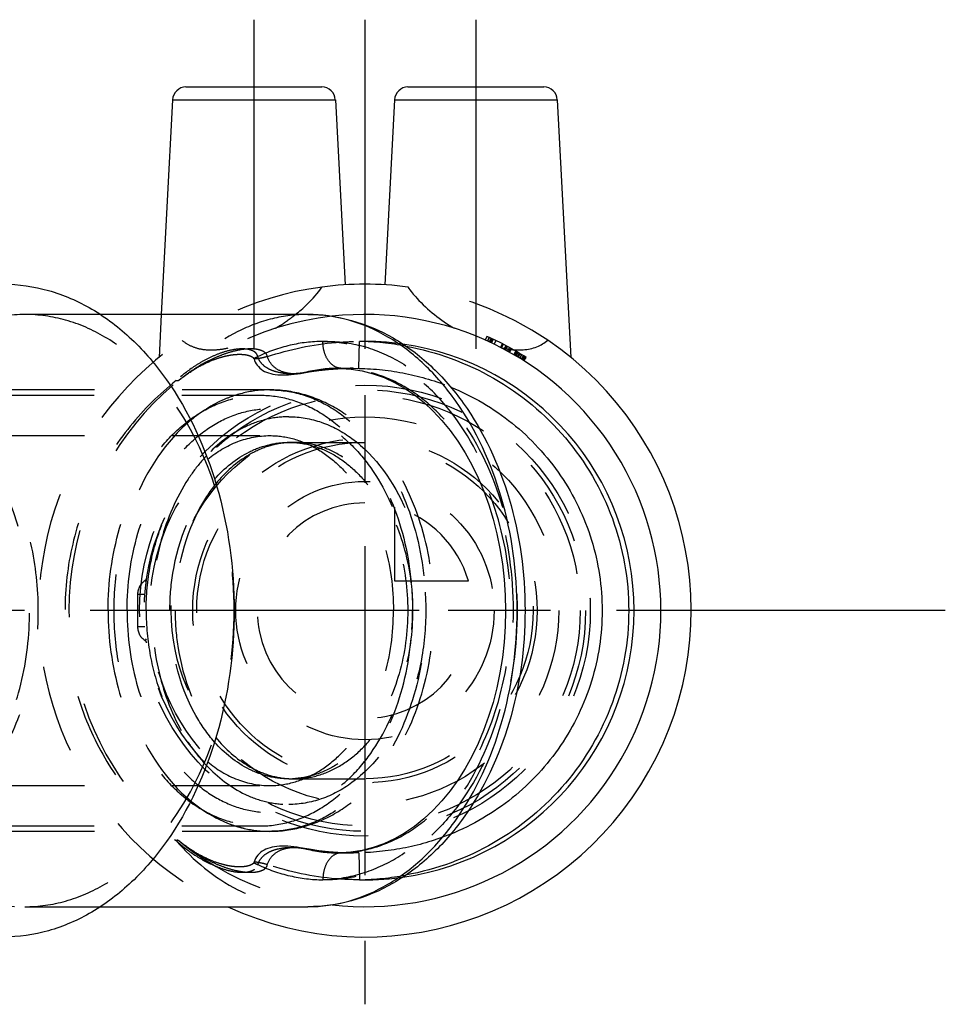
# Model space of a CAD drawing. Header units: millimetres. Extents: x 420 to 580, y 463 to 537.
# Tile 4 of 4: x 511 to 580, y 463 to 537. Entities that reach past the tile are written whole.
import ezdxf

# ---------------------------------------------------------------- set-up
doc = ezdxf.new("R2010")
doc.units = ezdxf.units.MM
doc.header["$LTSCALE"] = 65.185185
doc.linetypes.add('CENTER', pattern=[0.6, 0.375, -0.075, 0.075, -0.075])
doc.linetypes.add('HIDDEN', pattern=[0.2, 0.1, -0.1])
for name, color, linetype in [('FASEN', 7, 'CONTINUOUS'), ('KOERPER', 7, 'CONTINUOUS'), ('KONST.EL_MIT_GEO', 7, 'CONTINUOUS'), ('KURVEN', 7, 'CONTINUOUS'), ('L1', 7, 'CONTINUOUS')]:
    doc.layers.add(name, color=color, linetype=linetype)

msp = doc.modelspace()

# ---------------------------------------------------------------- linework, layer by layer
at = {"layer": 'FASEN', "color": 8, "linetype": 'HIDDEN'}
for points, knots in [([(517.68, 492.675), (517.68, 494.736), (518.217, 498.731), (520.254, 503.237), (522.603, 506.003), (524.573, 507.516), (526.731, 508.459), (528.251, 508.675), (528.994, 508.675)], [0, 0, 0, 0, 0.287047, 0.553568, 0.675502, 0.789331, 0.896544, 1, 1, 1, 1]), ([(528.994, 508.675), (529.737, 508.675), (531.257, 508.459), (533.415, 507.516), (535.385, 506.003), (537.734, 503.237), (539.771, 498.731), (540.308, 494.736), (540.308, 492.675)], [0, 0, 0, 0, 0.103456, 0.210669, 0.324498, 0.446432, 0.712953, 1, 1, 1, 1]), ([(519.094, 492.675), (519.094, 494.607), (519.598, 498.353), (521.508, 502.577), (523.71, 505.17), (525.557, 506.589), (527.58, 507.473), (529.701, 507.774), (531.822, 507.473), (533.846, 506.589), (535.692, 505.17), (537.895, 502.577), (539.805, 498.353), (540.308, 494.607), (540.308, 492.675)], [0, 0, 0, 0, 0.143524, 0.276784, 0.337751, 0.394665, 0.448272, 0.5, 0.551728, 0.605335, 0.662249, 0.723216, 0.856476, 1, 1, 1, 1]), ([(517.68, 492.675), (517.68, 490.614), (518.217, 486.619), (520.254, 482.113), (522.603, 479.347), (524.573, 477.834), (526.731, 476.891), (528.251, 476.675), (528.994, 476.675)], [0, 0, 0, 0, 0.287047, 0.553568, 0.675502, 0.789331, 0.896544, 1, 1, 1, 1]), ([(519.094, 492.675), (519.094, 490.743), (519.598, 486.997), (521.508, 482.773), (523.71, 480.18), (525.557, 478.761), (527.58, 477.877), (529.701, 477.576), (531.822, 477.877), (533.846, 478.761), (535.692, 480.18), (537.895, 482.773), (539.805, 486.997), (540.308, 490.743), (540.308, 492.675)], [0, 0, 0, 0, 0.143524, 0.276784, 0.337751, 0.394665, 0.448272, 0.5, 0.551728, 0.605335, 0.662249, 0.723216, 0.856476, 1, 1, 1, 1]), ([(528.994, 476.675), (529.737, 476.675), (531.257, 476.891), (533.415, 477.834), (535.385, 479.347), (537.734, 482.113), (539.771, 486.619), (540.308, 490.614), (540.308, 492.675)], [0, 0, 0, 0, 0.103456, 0.210669, 0.324498, 0.446432, 0.712953, 1, 1, 1, 1])]:
    msp.add_open_spline(points, degree=3, knots=knots, dxfattribs=at)
at = {"layer": 'KOERPER', "color": 2, "linetype": 'CENTER'}
for p, q in [((528.522, 536.575), (528.522, 507.296)), ((545.022, 536.575), (545.022, 507.296))]:
    msp.add_line(p, q, dxfattribs=at)
at = {"layer": 'KOERPER', "color": 8, "linetype": 'HIDDEN'}
for p, q in [((471.011, 508.675), (528.994, 508.675)), ((470.304, 505.675), (529.701, 505.675)), ((470.304, 479.675), (529.701, 479.675)), ((471.011, 476.675), (528.994, 476.675))]:
    msp.add_line(p, q, dxfattribs=at)
for points, knots in [([(525.09, 503.921), (525.755, 504.466), (527.209, 505.351), (528.891, 505.675), (529.701, 505.675)], [0, 0, 0, 0, 0.515062, 1, 1, 1, 1]), ([(529.701, 505.675), (530.305, 505.675), (531.54, 505.5), (533.293, 504.733), (534.894, 503.504), (536.802, 501.257), (538.457, 497.596), (538.893, 494.35), (538.893, 492.675)], [0, 0, 0, 0, 0.103456, 0.210669, 0.324498, 0.446432, 0.712953, 1, 1, 1, 1]), ([(520.509, 492.675), (520.509, 493.799), (520.713, 496.02), (521.853, 500.016), (523.59, 502.691), (525.09, 503.921)], [0, 0, 0, 0, 0.270837, 0.532701, 1, 1, 1, 1]), ([(520.509, 492.675), (520.509, 491.551), (520.713, 489.33), (521.853, 485.334), (523.59, 482.659), (525.09, 481.429)], [0, 0, 0, 0, 0.270837, 0.532701, 1, 1, 1, 1]), ([(529.701, 479.675), (530.305, 479.675), (531.54, 479.85), (533.293, 480.617), (534.894, 481.846), (536.802, 484.093), (538.457, 487.754), (538.893, 491), (538.893, 492.675)], [0, 0, 0, 0, 0.103456, 0.210669, 0.324498, 0.446432, 0.712953, 1, 1, 1, 1]), ([(525.09, 481.429), (525.755, 480.884), (527.209, 479.999), (528.891, 479.675), (529.701, 479.675)], [0, 0, 0, 0, 0.515062, 1, 1, 1, 1])]:
    msp.add_open_spline(points, degree=3, knots=knots, dxfattribs=at)
at = {"layer": 'KONST.EL_MIT_GEO', "color": 2, "linetype": 'CENTER'}
msp.add_line((536.772, 536.575), (536.772, 463.425), dxfattribs=at)
at = {"layer": 'KONST.EL_MIT_GEO', "color": 7, "linetype": 'Continuous'}
for p, q in [((523.471, 531.575), (533.573, 531.575)), ((539.971, 531.575), (550.073, 531.575)), ((522.473, 530.627), (521.636, 514.675)), ((522.473, 530.627), (534.572, 530.627)), ((534.572, 530.627), (535.292, 516.88)), ((538.972, 530.627), (538.252, 516.88)), ((538.972, 530.627), (551.072, 530.627)), ((551.072, 530.627), (552.075, 511.487)), ((532.53, 514.675), (517.104, 514.675)), ((545.842, 513.047), (545.72, 512.773)), ((546.055, 512.621), (546.182, 512.893)), ((547.349, 512.307), (547.206, 512.043)), ((547.905, 511.65), (548.057, 511.909)), ((548.591, 511.231), (548.752, 511.484)), ((517.104, 470.675), (532.53, 470.675))]:
    msp.add_line(p, q, dxfattribs=at)
at = {"layer": 'KONST.EL_MIT_GEO', "color": 8, "linetype": 'HIDDEN'}
for p, q in [((517.104, 514.675), (511.493, 514.675)), ((521.636, 514.675), (521.469, 511.487)), ((545.878, 512.702), (546.002, 512.975)), ((545.914, 512.686), (546.039, 512.959)), ((546.033, 512.631), (546.159, 512.903)), ((546.111, 512.595), (546.238, 512.866)), ((546.189, 512.558), (546.318, 512.829)), ((536.319, 510.671), (536.359, 512.671)), ((546.388, 512.462), (546.519, 512.732)), ((546.983, 512.5), (546.846, 512.233)), ((546.855, 512.228), (546.993, 512.495)), ((546.922, 512.194), (547.061, 512.46)), ((547.125, 512.087), (547.266, 512.352)), ((547.15, 512.073), (547.291, 512.338)), ((547.514, 512.218), (547.369, 511.955)), ((547.483, 511.892), (547.629, 512.154)), ((547.504, 511.88), (547.651, 512.142)), ((547.53, 511.865), (547.677, 512.127)), ((547.843, 511.686), (547.994, 511.946)), ((547.868, 511.672), (548.019, 511.931)), ((547.95, 511.624), (548.102, 511.882)), ((547.959, 511.619), (548.111, 511.877)), ((548.006, 511.591), (548.159, 511.849)), ((548.101, 511.534), (548.256, 511.791)), ((548.114, 511.526), (548.269, 511.783)), ((548.17, 511.492), (548.325, 511.749)), ((548.276, 511.428), (548.433, 511.683)), ((548.403, 511.349), (548.562, 511.604)), ((548.433, 511.33), (548.592, 511.585)), ((548.443, 511.324), (548.603, 511.578)), ((548.516, 511.278), (548.677, 511.532)), ((524.045, 510.569), (524.111, 510.609)), ((524.111, 510.609), (524.176, 510.649)), ((524.176, 510.649), (524.242, 510.687)), ((524.242, 510.687), (524.307, 510.725)), ((524.307, 510.725), (524.372, 510.763)), ((524.372, 510.763), (524.437, 510.799)), ((524.437, 510.799), (524.501, 510.835)), ((524.501, 510.835), (524.566, 510.87)), ((524.566, 510.87), (524.63, 510.904)), ((524.63, 510.904), (524.694, 510.937)), ((524.694, 510.937), (524.758, 510.97)), ((524.758, 510.97), (524.822, 511.002)), ((524.822, 511.002), (524.886, 511.033)), ((524.981, 511.079), (525.045, 511.109)), ((525.045, 511.109), (525.108, 511.137)), ((525.108, 511.137), (525.171, 511.166)), ((525.171, 511.166), (525.234, 511.193)), ((525.234, 511.193), (525.297, 511.22)), ((525.297, 511.22), (525.36, 511.246)), ((525.36, 511.246), (525.423, 511.272)), ((534.75, 510.675), (535.923, 510.675)), ((535.029, 510.671), (534.76, 510.675)), ((535.01, 510.672), (535.009, 510.672)), ((535.912, 510.675), (536.319, 510.671)), ((522.964, 509.802), (523.033, 509.857)), ((523.033, 509.857), (523.102, 509.911)), ((523.102, 509.911), (523.171, 509.964)), ((523.171, 509.964), (523.24, 510.016)), ((523.24, 510.016), (523.308, 510.067)), ((523.308, 510.067), (523.376, 510.117)), ((523.376, 510.117), (523.444, 510.167)), ((523.444, 510.167), (523.511, 510.215)), ((523.511, 510.215), (523.579, 510.262)), ((523.579, 510.262), (523.646, 510.309)), ((523.646, 510.309), (523.713, 510.354)), ((523.713, 510.354), (523.78, 510.399)), ((523.78, 510.399), (523.846, 510.442)), ((523.846, 510.442), (523.913, 510.485)), ((523.913, 510.485), (523.979, 510.527)), ((523.979, 510.527), (524.045, 510.569)), ((532.108, 510.318), (532.105, 510.318)), ((532.275, 510.354), (532.108, 510.318)), ((522.917, 509.764), (522.964, 509.802)), ((529.701, 509.075), (500.873, 509.075)), ((531.115, 505.175), (536.772, 505.175)), ((520.434, 494.9), (520.508, 494.782)), ((520.417, 493.883), (519.872, 493.883)), ((519.872, 493.883), (519.872, 491.467)), ((520.417, 491.467), (519.872, 491.467)), ((520.508, 490.568), (520.434, 490.45)), ((531.115, 480.175), (536.772, 480.175)), ((529.701, 476.275), (500.873, 476.275)), ((523.068, 475.466), (523.005, 475.515)), ((523.13, 475.417), (523.068, 475.466)), ((523.192, 475.37), (523.13, 475.417)), ((523.254, 475.323), (523.192, 475.37)), ((523.316, 475.277), (523.254, 475.323)), ((523.377, 475.231), (523.316, 475.277)), ((523.439, 475.187), (523.377, 475.231)), ((523.5, 475.143), (523.439, 475.187)), ((523.561, 475.1), (523.5, 475.143)), ((523.622, 475.058), (523.561, 475.1)), ((523.683, 475.016), (523.622, 475.058)), ((523.743, 474.976), (523.683, 475.016)), ((523.804, 474.936), (523.743, 474.976)), ((523.864, 474.896), (523.804, 474.936)), ((523.924, 474.858), (523.864, 474.896)), ((523.984, 474.82), (523.924, 474.858)), ((524.043, 474.782), (523.984, 474.82)), ((524.103, 474.746), (524.043, 474.782)), ((524.162, 474.71), (524.103, 474.746)), ((532.107, 475.032), (532.107, 475.032)), ((532.107, 475.032), (532.275, 474.996)), ((524.222, 474.674), (524.162, 474.71)), ((524.281, 474.64), (524.222, 474.674)), ((524.34, 474.606), (524.281, 474.64)), ((524.398, 474.572), (524.34, 474.606)), ((524.457, 474.54), (524.398, 474.572)), ((524.515, 474.508), (524.457, 474.54)), ((524.574, 474.476), (524.515, 474.508)), ((524.632, 474.445), (524.574, 474.476)), ((524.69, 474.415), (524.632, 474.445)), ((524.748, 474.385), (524.69, 474.415)), ((524.806, 474.356), (524.748, 474.385)), ((524.864, 474.327), (524.806, 474.356)), ((524.922, 474.299), (524.864, 474.327)), ((524.979, 474.272), (524.922, 474.299)), ((525.037, 474.245), (524.979, 474.272)), ((525.094, 474.219), (525.037, 474.245)), ((525.237, 474.156), (525.18, 474.18)), ((525.294, 474.131), (525.237, 474.156)), ((525.351, 474.108), (525.294, 474.131)), ((525.408, 474.084), (525.351, 474.108)), ((525.465, 474.062), (525.408, 474.084)), ((525.522, 474.04), (525.465, 474.062)), ((525.578, 474.018), (525.522, 474.04)), ((525.634, 473.997), (525.578, 474.018)), ((534.75, 474.675), (535.923, 474.675)), ((534.759, 474.675), (535.029, 474.679)), ((534.909, 474.676), (534.759, 474.675)), ((535.029, 474.679), (534.909, 474.676)), ((535.01, 474.679), (535.009, 474.678)), ((536.319, 474.679), (535.924, 474.675)), ((536.319, 474.679), (536.359, 472.679)), ((525.69, 473.977), (525.634, 473.997)), ((525.746, 473.957), (525.69, 473.977)), ((525.802, 473.938), (525.746, 473.957)), ((525.857, 473.92), (525.802, 473.938)), ((525.912, 473.902), (525.857, 473.92)), ((525.966, 473.885), (525.912, 473.902)), ((526.021, 473.868), (525.966, 473.885)), ((526.075, 473.852), (526.021, 473.868)), ((526.208, 473.815), (526.155, 473.829)), ((526.26, 473.801), (526.208, 473.815)), ((528.523, 473.963), (528.523, 473.962)), ((511.493, 470.675), (517.104, 470.675))]:
    msp.add_line(p, q, dxfattribs=at)
for points in [[(525.423, 511.272), (525.485, 511.296), (525.517, 511.308), (525.548, 511.32), (525.579, 511.332), (525.61, 511.344), (525.641, 511.355), (525.672, 511.366), (525.703, 511.377), (525.733, 511.388), (525.764, 511.399), (525.795, 511.409), (525.825, 511.42), (525.856, 511.43), (525.886, 511.44), (525.916, 511.45), (525.946, 511.459), (525.976, 511.468), (526.006, 511.478), (526.036, 511.487), (526.066, 511.496), (526.095, 511.504), (526.125, 511.513), (526.154, 511.521), (526.184, 511.529), (526.213, 511.537), (526.242, 511.545), (526.27, 511.552), (526.299, 511.559), (526.328, 511.567), (526.356, 511.573), (526.384, 511.58), (526.412, 511.587), (526.44, 511.593), (526.468, 511.599), (526.495, 511.606), (526.523, 511.611), (526.55, 511.617), (526.577, 511.623), (526.603, 511.628), (526.63, 511.633), (526.656, 511.638), (526.682, 511.643), (526.708, 511.647), (526.734, 511.652), (526.759, 511.656), (526.784, 511.66), (526.809, 511.664), (526.833, 511.668), (526.858, 511.671), (526.882, 511.675), (526.905, 511.678), (526.929, 511.681), (526.953, 511.684), (526.976, 511.687), (526.999, 511.69), (527.022, 511.692), (527.044, 511.695), (527.067, 511.697), (527.089, 511.699), (527.111, 511.701), (527.134, 511.703), (527.156, 511.705), (527.177, 511.707), (527.199, 511.708), (527.221, 511.709), (527.242, 511.711), (527.263, 511.712), (527.285, 511.713), (527.306, 511.714), (527.327, 511.715), (527.348, 511.715), (527.369, 511.716), (527.39, 511.716), (527.411, 511.717), (527.432, 511.717), (527.452, 511.717), (527.473, 511.717), (527.493, 511.717), (527.514, 511.716), (527.534, 511.716), (527.554, 511.715), (527.575, 511.715), (527.595, 511.714), (527.615, 511.713), (527.635, 511.712), (527.655, 511.711), (527.674, 511.709), (527.694, 511.708), (527.714, 511.706), (527.733, 511.705), (527.753, 511.703), (527.772, 511.701), (527.791, 511.699), (527.81, 511.697), (527.829, 511.694), (527.848, 511.692), (527.867, 511.689), (527.885, 511.686), (527.904, 511.683), (527.922, 511.68), (527.94, 511.677), (527.958, 511.674), (527.976, 511.67), (527.994, 511.667), (528.012, 511.663), (528.029, 511.659), (528.046, 511.655), (528.063, 511.651), (528.079, 511.647), (528.096, 511.643), (528.112, 511.638), (528.128, 511.634), (528.144, 511.629), (528.159, 511.624), (528.175, 511.619), (528.19, 511.614), (528.205, 511.609), (528.221, 511.604), (528.236, 511.598), (528.25, 511.592), (528.265, 511.586), (528.28, 511.58), (528.294, 511.574), (528.308, 511.567), (528.322, 511.561), (528.336, 511.554), (528.35, 511.547), (528.363, 511.54), (528.376, 511.533), (528.388, 511.525), (528.4, 511.518), (528.412, 511.51), (528.423, 511.502), (528.434, 511.495), (528.444, 511.487), (528.453, 511.479), (528.462, 511.472), (528.471, 511.464), (528.478, 511.457), (528.485, 511.45), (528.492, 511.443), (528.497, 511.436), (528.502, 511.429), (528.507, 511.421), (528.512, 511.414), (528.515, 511.407), (528.518, 511.4), (528.521, 511.391), (528.522, 511.388)], [(528.524, 511.388), (528.528, 511.374), (528.567, 511.251), (528.618, 511.132), (528.683, 511.015), (528.76, 510.904), (528.849, 510.799), (528.952, 510.698), (529.064, 510.605), (529.184, 510.523), (529.315, 510.449), (529.457, 510.385), (529.608, 510.331), (529.766, 510.285), (529.933, 510.247), (530.109, 510.218), (530.29, 510.197), (530.479, 510.185), (530.675, 510.179), (530.877, 510.181), (531.085, 510.191), (531.299, 510.206), (531.521, 510.229), (531.751, 510.259), (531.988, 510.297), (532.105, 510.318)], [(524.886, 511.033), (524.95, 511.064), (524.981, 511.079)], [(532.108, 510.318), (532.617, 510.407), (533.343, 510.511), (534.058, 510.589), (534.759, 510.641), (535.448, 510.669), (535.898, 510.675)], [(534.759, 510.675), (534.925, 510.673), (535.01, 510.672)], [(535.009, 510.672), (535.743, 510.621), (536.575, 510.488), (537.393, 510.277), (538.19, 509.991), (538.967, 509.631), (539.723, 509.2), (540.457, 508.699), (541.163, 508.131), (541.842, 507.499), (542.49, 506.806), (543.103, 506.056), (543.682, 505.251), (544.222, 504.395), (544.723, 503.492), (545.183, 502.545), (545.6, 501.558), (545.971, 500.535), (546.298, 499.477), (546.577, 498.39), (546.807, 497.277), (546.988, 496.144), (547.118, 494.994), (547.196, 493.833), (547.222, 492.667), (547.195, 491.501), (547.116, 490.341), (546.986, 489.191), (546.805, 488.058), (546.574, 486.946), (546.294, 485.859), (545.967, 484.802), (545.594, 483.779), (545.177, 482.792), (544.717, 481.846), (544.216, 480.944), (543.675, 480.089), (543.096, 479.285), (542.482, 478.535), (541.834, 477.843), (541.155, 477.212), (540.448, 476.645), (539.714, 476.144), (538.958, 475.714), (538.181, 475.356), (537.383, 475.07), (536.566, 474.86), (535.733, 474.728), (535.009, 474.678)], [(523.005, 475.515), (522.942, 475.565), (522.917, 475.586)], [(532.633, 474.941), (531.963, 475.057), (531.724, 475.094), (531.488, 475.124), (531.257, 475.147), (531.035, 475.162), (530.821, 475.17), (530.614, 475.17), (530.417, 475.162), (530.23, 475.147), (530.052, 475.124), (529.881, 475.092), (529.719, 475.053), (529.564, 475.004), (529.416, 474.947), (529.275, 474.879), (529.144, 474.8), (529.019, 474.71), (528.905, 474.609), (528.805, 474.502), (528.717, 474.387), (528.643, 474.266), (528.584, 474.141), (528.538, 474.012), (528.523, 473.962)], [(535.924, 474.675), (535.451, 474.681), (534.765, 474.708), (534.066, 474.76), (533.355, 474.838), (532.633, 474.941)], [(525.18, 474.18), (525.123, 474.206), (525.094, 474.219)], [(526.155, 473.829), (526.101, 473.844), (526.075, 473.852)], [(528.522, 473.963), (528.52, 473.956), (528.518, 473.95), (528.516, 473.945), (528.515, 473.941), (528.512, 473.937), (528.51, 473.932), (528.506, 473.927), (528.503, 473.922), (528.499, 473.916), (528.495, 473.911), (528.49, 473.906), (528.485, 473.9), (528.48, 473.895), (528.475, 473.89), (528.469, 473.884), (528.463, 473.879), (528.456, 473.873), (528.449, 473.867), (528.442, 473.861), (528.434, 473.855), (528.426, 473.85), (528.418, 473.844), (528.409, 473.838), (528.4, 473.832), (528.392, 473.827), (528.382, 473.821), (528.373, 473.816), (528.363, 473.81), (528.354, 473.805), (528.343, 473.8), (528.333, 473.794), (528.322, 473.789), (528.311, 473.784), (528.3, 473.779), (528.289, 473.774), (528.277, 473.769), (528.265, 473.764), (528.253, 473.759), (528.241, 473.754), (528.228, 473.749), (528.215, 473.745), (528.203, 473.74), (528.189, 473.735), (528.176, 473.731), (528.162, 473.727), (528.149, 473.722), (528.135, 473.718), (528.121, 473.714), (528.106, 473.71), (528.092, 473.706), (528.077, 473.702), (528.062, 473.699), (528.047, 473.695), (528.032, 473.692), (528.017, 473.688), (528.001, 473.685), (527.986, 473.682), (527.97, 473.678), (527.954, 473.675), (527.938, 473.672), (527.922, 473.67), (527.905, 473.667), (527.889, 473.664), (527.872, 473.662), (527.855, 473.659), (527.838, 473.657), (527.821, 473.655), (527.804, 473.653), (527.787, 473.651), (527.769, 473.649), (527.752, 473.647), (527.734, 473.645), (527.716, 473.644), (527.699, 473.642), (527.681, 473.641), (527.663, 473.64), (527.645, 473.639), (527.627, 473.638), (527.608, 473.637), (527.59, 473.636), (527.572, 473.635), (527.553, 473.635), (527.535, 473.634), (527.516, 473.634), (527.498, 473.633), (527.479, 473.633), (527.46, 473.633), (527.441, 473.633), (527.423, 473.633), (527.404, 473.633), (527.385, 473.634), (527.366, 473.634), (527.347, 473.635), (527.327, 473.635), (527.308, 473.636), (527.289, 473.637), (527.27, 473.638), (527.25, 473.639), (527.231, 473.64), (527.211, 473.641), (527.192, 473.642), (527.172, 473.644), (527.153, 473.645), (527.133, 473.647), (527.113, 473.649), (527.093, 473.65), (527.073, 473.652), (527.052, 473.654), (527.032, 473.657), (527.011, 473.659), (526.991, 473.661), (526.97, 473.664), (526.949, 473.666), (526.928, 473.669), (526.907, 473.672), (526.885, 473.675), (526.863, 473.678), (526.842, 473.681), (526.82, 473.684), (526.797, 473.688), (526.775, 473.691), (526.752, 473.695), (526.729, 473.699), (526.706, 473.703), (526.683, 473.707), (526.66, 473.711), (526.636, 473.716), (526.612, 473.72), (526.588, 473.725), (526.563, 473.73), (526.539, 473.735), (526.514, 473.74), (526.489, 473.746), (526.464, 473.751), (526.439, 473.757), (526.414, 473.763), (526.389, 473.769), (526.363, 473.775), (526.338, 473.781), (526.312, 473.787), (526.286, 473.794), (526.26, 473.801)]]:
    msp.add_lwpolyline(points, dxfattribs=at)
for radius in [16.75, 16.4, 14.4, 12.5]:
    msp.add_circle((536.772, 492.675), radius, dxfattribs=at)
at = {"layer": 'KONST.EL_MIT_GEO', "color": 7, "linetype": 'Continuous'}
for centre, radius, start, end in [((523.471, 530.575), 1, 90, 177), ((533.573, 530.575), 1, 3, 90), ((539.971, 530.575), 1, 90, 177), ((550.073, 530.575), 1, 3, 90), ((536.772, 492.675), 24.25, 82.46406, 97.53594), ((523.985, 524.232), 12.228, 308.5935, 311.18601), ((536.772, 492.675), 22, 263.61787, 96.3979), ((536.772, 492.675), 22.3, 57.505, 66), ((536.772, 492.675), 24.25, 245.14855, 55.9045), ((536.772, 492.675), 20, 278.09124, 81.90765), ((548.227, 517.474), 5.434, 265.45061, 266.83804), ((548.209, 516.517), 4.477, 270.33524, 274.15462), ((548.205, 517.05), 5.009, 266.81377, 270.34027)]:
    msp.add_arc(centre, radius, start, end, dxfattribs=at)
at = {"layer": 'KONST.EL_MIT_GEO', "color": 8, "linetype": 'HIDDEN'}
for centre, radius, start, end in [((536.772, 492.675), 24.25, 97.53594, 245.14855), ((536.772, 492.675), 24.25, 55.9045, 82.46406), ((536.772, 492.675), 22, 96.3979, 263.61787), ((536.772, 492.675), 20, 81.90765, 91.18469), ((535.943, 491.225), 21.45, 79.59723, 88.89055), ((548.465, 519.303), 7.279, 257.87456, 260.61399), ((548.386, 518.843), 6.812, 260.63982, 261.01615), ((548.324, 518.434), 6.399, 260.99301, 263.57715), ((548.274, 518.01), 5.971, 263.59974, 264.22356), ((548.251, 517.781), 5.741, 264.21961, 265.45191), ((536.013, 488.942), 21.736, 93.06815, 99.90311), ((535.934, 490.033), 20.642, 91.68747, 93.01012), ((534.76, 501.252), 9.423, 85.75214, 88.36505), ((535.927, 490.282), 20.393, 90.08085, 91.68811), ((531.644, 499.003), 13.855, 126.55773, 129.0443), ((531.379, 499.357), 13.413, 125.48513, 126.55), ((531.501, 498.912), 6.263, 91.27127, 94.7171), ((531.115, 498.911), 6.264, 86.48898, 89.99904), ((531.5, 498.948), 6.227, 90.0003, 91.26858), ((521.072, 493.883), 1.2, 122.11028, 180), ((520.301, 495.112), 0.25, 302.11028, 351.58503), ((521.072, 491.467), 1.2, 180, 237.88972), ((520.301, 490.238), 0.25, 8.41497, 57.88972), ((531.501, 486.438), 6.263, 265.2829, 268.72873), ((531.115, 486.437), 6.262, 270.00034, 272.49806), ((531.5, 486.402), 6.227, 268.73142, 269.9997), ((531.641, 486.343), 13.85, 230.95538, 233.47713), ((531.373, 485.984), 13.402, 233.48518, 234.56366), ((536.018, 496.445), 21.773, 260.10051, 266.66735), ((535.941, 495.457), 20.782, 266.72243, 266.99973), ((535.928, 495.179), 20.504, 266.99393, 269.95534), ((534.76, 484.098), 9.423, 271.6349, 274.24267), ((535.943, 494.125), 21.45, 271.10933, 280.40671), ((536.772, 492.675), 20, 268.8152, 278.09124)]:
    msp.add_arc(centre, radius, start, end, dxfattribs=at)
at = {"layer": 'KONST.EL_MIT_GEO', "color": 7, "linetype": 'Continuous'}
for points, knots in [([(509.902, 516.925), (511.028, 516.925), (513.332, 516.598), (516.602, 515.168), (519.588, 512.875), (523.148, 508.684), (526.236, 501.85), (527.471, 492.675), (526.236, 483.5), (523.148, 476.666), (519.588, 472.475), (516.602, 470.182), (513.332, 468.752), (511.028, 468.425), (509.902, 468.425)], [0, 0, 0, 0, 0.05173, 0.105334, 0.162249, 0.223216, 0.356476, 0.5, 0.643524, 0.776784, 0.837751, 0.894666, 0.94827, 1, 1, 1, 1]), ([(532.037, 515.03), (532.187, 515.161), (532.75, 515.679), (533.259, 516.257), (533.592, 516.716)], [0, 0, 0, 0, 0.260174, 1, 1, 1, 1]), ([(539.953, 516.716), (540.164, 516.424), (541.148, 515.228), (542.394, 514.261), (543.412, 513.649)], [0, 0, 0, 0, 0.232496, 1, 1, 1, 1]), ([(532.53, 514.675), (533.622, 514.675), (535.841, 514.367), (538.973, 513.027), (541.794, 510.901), (545.091, 507.086), (547.928, 500.924), (549.055, 492.675), (547.928, 484.426), (545.091, 478.263), (541.794, 474.449), (538.972, 472.323), (535.841, 470.983), (533.622, 470.675), (532.53, 470.675)], [0, 0, 0, 0, 0.054498, 0.110227, 0.16825, 0.229282, 0.36031, 0.500005, 0.639699, 0.770723, 0.831754, 0.889775, 0.945503, 1, 1, 1, 1]), ([(532.53, 470.675), (533.55, 470.675), (535.64, 470.971), (538.606, 472.268), (541.315, 474.348), (544.546, 478.15), (547.348, 484.351), (548.469, 492.675), (547.348, 500.999), (544.546, 507.2), (541.315, 511.002), (538.606, 513.082), (535.64, 514.379), (533.55, 514.675), (532.53, 514.675)], [0, 0, 0, 0, 0.051705, 0.1053, 0.162212, 0.223182, 0.356457, 0.5, 0.643543, 0.776818, 0.837788, 0.8947, 0.948295, 1, 1, 1, 1]), ([(539.816, 512.322), (542.091, 511.903), (546.539, 510.29), (551.98, 505.768), (555.551, 499.65), (556.792, 492.676), (555.551, 485.702), (551.981, 479.583), (546.54, 475.061), (542.093, 473.447), (539.818, 473.028)], [0, 0, 0, 0, 0.125, 0.25001, 0.375008, 0.5, 0.624992, 0.74999, 0.875, 1, 1, 1, 1]), ([(548.533, 512.053), (548.88, 512.078), (549.541, 512.21), (550.124, 512.554), (550.366, 512.757)], [0, 0, 0, 0, 0.524052, 1, 1, 1, 1]), ([(543.146, 509.283), (544.783, 508.616), (547.883, 506.799), (551.531, 502.848), (553.864, 497.998), (554.666, 492.676), (553.865, 487.355), (551.532, 482.505), (547.886, 478.553), (544.785, 476.735), (543.148, 476.068)], [0, 0, 0, 0, 0.124998, 0.250005, 0.375003, 0.5, 0.624997, 0.749995, 0.875002, 1, 1, 1, 1])]:
    msp.add_open_spline(points, degree=3, knots=knots, dxfattribs=at)
at = {"layer": 'KONST.EL_MIT_GEO', "color": 8, "linetype": 'HIDDEN'}
for points, knots in [([(511.493, 514.675), (510.472, 514.675), (508.381, 514.379), (505.415, 513.081), (502.706, 511.001), (499.476, 507.198), (496.675, 500.998), (495.554, 492.675), (496.675, 484.352), (499.476, 478.152), (502.706, 474.349), (505.415, 472.269), (508.381, 470.971), (510.472, 470.675), (511.493, 470.675)], [0, 0, 0, 0, 0.05173, 0.105334, 0.162249, 0.223216, 0.356475, 0.5, 0.643525, 0.776784, 0.837751, 0.894666, 0.94827, 1, 1, 1, 1]), ([(511.493, 470.675), (512.515, 470.675), (514.605, 470.971), (517.571, 472.269), (520.28, 474.349), (523.51, 478.152), (526.312, 484.352), (527.432, 492.675), (526.312, 500.998), (523.51, 507.198), (520.28, 511.001), (517.571, 513.081), (514.605, 514.379), (512.515, 514.675), (511.493, 514.675)], [0, 0, 0, 0, 0.05173, 0.105334, 0.162249, 0.223216, 0.356475, 0.5, 0.643525, 0.776784, 0.837751, 0.894666, 0.94827, 1, 1, 1, 1]), ([(532.53, 514.675), (531.644, 514.675), (529.842, 514.454), (526.303, 513.13), (524.019, 511.239), (522.732, 509.764)], [0, 0, 0, 0, 0.235912, 0.478404, 1, 1, 1, 1]), ([(530.133, 513.649), (530.264, 513.728), (530.774, 514.046), (531.263, 514.396), (531.612, 514.675)], [0, 0, 0, 0, 0.255388, 1, 1, 1, 1]), ([(528.812, 511.547), (528.795, 511.623), (528.726, 511.768), (528.498, 511.967), (528.148, 512.087), (527.722, 512.127), (527.155, 512.098), (526.456, 511.953), (525.647, 511.667), (524.868, 511.293), (523.867, 510.695), (523.171, 510.154), (522.732, 509.764)], [0, 0, 0, 0, 0.033948, 0.06646, 0.128615, 0.189847, 0.250923, 0.373307, 0.496591, 0.620897, 0.746262, 1, 1, 1, 1]), ([(523.178, 512.757), (523.381, 512.587), (523.853, 512.29), (524.692, 512.052), (525.633, 512.02), (526.279, 512.116), (526.608, 512.186)], [0, 0, 0, 0, 0.220348, 0.458219, 0.718999, 1, 1, 1, 1]), ([(529.526, 511.547), (529.511, 511.615), (529.452, 511.747), (529.247, 511.937), (528.921, 512.062), (528.517, 512.119), (527.972, 512.12), (527.295, 512.022), (526.505, 511.806), (525.737, 511.513), (524.745, 511.037), (524.042, 510.599), (523.593, 510.279)], [0, 0, 0, 0, 0.031987, 0.063505, 0.125564, 0.18754, 0.249551, 0.373704, 0.49825, 0.623175, 0.748469, 1, 1, 1, 1]), ([(533.651, 512.671), (532.829, 512.67), (531.158, 512.469), (529.577, 511.904), (528.812, 511.547)], [0, 0, 0, 0, 0.493289, 1, 1, 1, 1]), ([(529.526, 511.547), (531.172, 512.093), (533.466, 512.574), (535.779, 512.67), (536.359, 512.671)], [0, 0, 0, 0, 0.749591, 1, 1, 1, 1]), ([(535.009, 510.672), (534.824, 510.677), (534.431, 510.806), (533.986, 511.274), (533.706, 511.924), (533.648, 512.417), (533.651, 512.671)], [0, 0, 0, 0, 0.209849, 0.444906, 0.711895, 1, 1, 1, 1]), ([(533.651, 512.671), (534.59, 512.698), (536.518, 512.479), (539.267, 511.348), (541.783, 509.48), (544.788, 506.023), (547.399, 500.334), (548.442, 492.675), (547.399, 485.016), (544.788, 479.327), (541.783, 475.87), (539.267, 474.002), (536.518, 472.871), (534.59, 472.652), (533.651, 472.679)], [0, 0, 0, 0, 0.051765, 0.105272, 0.162049, 0.222912, 0.356188, 0.5, 0.643812, 0.777088, 0.837951, 0.894728, 0.948235, 1, 1, 1, 1]), ([(533.651, 472.679), (534.579, 472.705), (536.471, 473.004), (539.16, 474.188), (541.623, 476.069), (544.568, 479.504), (547.132, 485.121), (548.158, 492.675), (547.132, 500.229), (544.568, 505.846), (541.624, 509.281), (539.16, 511.162), (536.471, 512.346), (534.579, 512.645), (533.651, 512.671)], [0, 0, 0, 0, 0.0518, 0.105461, 0.162362, 0.223273, 0.356442, 0.5, 0.643558, 0.776726, 0.837638, 0.894539, 0.9482, 1, 1, 1, 1]), ([(528.522, 511.388), (528.519, 511.397), (528.547, 511.426), (528.638, 511.477), (528.737, 511.518), (528.812, 511.547)], [0, 0, 0, 0, 0.090604, 0.286946, 1, 1, 1, 1]), ([(529.526, 511.547), (529.402, 511.513), (529.171, 511.455), (528.894, 511.4), (528.714, 511.374), (528.617, 511.367), (528.56, 511.367), (528.524, 511.378), (528.522, 511.388)], [0, 0, 0, 0, 0.376062, 0.696275, 0.81992, 0.912791, 0.972227, 1, 1, 1, 1]), ([(532.275, 510.354), (531.949, 510.295), (531.286, 510.234), (530.455, 510.317), (529.823, 510.519), (529.381, 510.748), (529.01, 511.086), (528.855, 511.388), (528.813, 511.547)], [0, 0, 0, 0, 0.250808, 0.501014, 0.626008, 0.750934, 0.875385, 1, 1, 1, 1]), ([(532.105, 510.318), (531.87, 510.275), (531.382, 510.239), (530.641, 510.373), (529.922, 510.766), (529.604, 511.264), (529.526, 511.547)], [0, 0, 0, 0, 0.230349, 0.465993, 0.717648, 1, 1, 1, 1]), ([(535.457, 474.701), (536.257, 474.76), (537.888, 475.096), (540.193, 476.222), (542.307, 477.941), (544.837, 481.029), (547.037, 486.008), (547.921, 492.674), (547.038, 499.341), (544.837, 504.32), (542.307, 507.409), (540.193, 509.128), (537.889, 510.254), (536.258, 510.59), (535.458, 510.649)], [0, 0, 0, 0, 0.050886, 0.104239, 0.161195, 0.22233, 0.356036, 0.499996, 0.643956, 0.777665, 0.838802, 0.895759, 0.949113, 1, 1, 1, 1]), ([(536.319, 510.671), (537.485, 510.648), (539.817, 510.398), (542.066, 509.722), (543.146, 509.283)], [0, 0, 0, 0, 0.499927, 1, 1, 1, 1]), ([(522.732, 509.764), (521.483, 508.764), (519.176, 506.469), (516.536, 502.331), (514.861, 497.649), (514.287, 492.675), (514.861, 487.701), (516.536, 483.019), (519.176, 478.881), (521.483, 476.586), (522.732, 475.586)], [0, 0, 0, 0, 0.122503, 0.246911, 0.372973, 0.5, 0.627027, 0.753089, 0.877497, 1, 1, 1, 1]), ([(522.917, 509.764), (522.907, 509.756), (522.849, 509.727), (522.78, 509.746), (522.732, 509.764)], [0, 0, 0, 0, 0.199663, 1, 1, 1, 1]), ([(502.829, 476.409), (504.156, 476.87), (506.752, 478.527), (509.611, 482.374), (511.434, 487.253), (512.059, 492.675), (511.434, 498.097), (509.611, 502.976), (506.752, 506.823), (504.156, 508.48), (502.829, 508.941)], [0, 0, 0, 0, 0.107192, 0.227381, 0.360022, 0.5, 0.639978, 0.772619, 0.892808, 1, 1, 1, 1]), ([(527.179, 508.683), (526.883, 508.589), (525.68, 508.139), (524.577, 507.438), (523.829, 506.817)], [0, 0, 0, 0, 0.242325, 1, 1, 1, 1]), ([(529.701, 509.075), (529.489, 509.075), (528.637, 509.042), (527.79, 508.875), (527.179, 508.683)], [0, 0, 0, 0, 0.248325, 1, 1, 1, 1]), ([(529.701, 509.075), (530.463, 509.075), (532.021, 508.854), (534.232, 507.887), (536.252, 506.336), (538.659, 503.501), (540.748, 498.88), (541.583, 492.675), (540.748, 486.47), (538.659, 481.849), (536.252, 479.014), (534.232, 477.463), (532.021, 476.496), (530.463, 476.275), (529.701, 476.275)], [0, 0, 0, 0, 0.051729, 0.105334, 0.162249, 0.223216, 0.356476, 0.5, 0.643524, 0.776784, 0.837751, 0.894666, 0.948271, 1, 1, 1, 1]), ([(529.701, 476.275), (530.532, 476.275), (532.217, 476.507), (534.591, 477.515), (536.724, 479.109), (539.201, 481.955), (541.327, 486.541), (542.17, 492.675), (541.327, 498.809), (539.2, 503.395), (536.723, 506.241), (534.591, 507.835), (532.217, 508.843), (530.532, 509.075), (529.701, 509.075)], [0, 0, 0, 0, 0.055335, 0.111713, 0.170088, 0.231153, 0.361504, 0.500009, 0.638512, 0.768856, 0.829918, 0.88829, 0.944666, 1, 1, 1, 1]), ([(504.711, 508.151), (505.888, 507.567), (508.124, 505.81), (510.569, 502.127), (512.12, 497.617), (512.649, 492.675), (512.12, 487.733), (510.569, 483.223), (508.124, 479.54), (505.888, 477.783), (504.711, 477.199)], [0, 0, 0, 0, 0.108745, 0.22977, 0.361744, 0.5, 0.638256, 0.77023, 0.891255, 1, 1, 1, 1]), ([(531.115, 507.075), (530.567, 507.075), (529.451, 506.945), (527.255, 506.17), (525.814, 505.055), (524.99, 504.178)], [0, 0, 0, 0, 0.237127, 0.480247, 1, 1, 1, 1]), ([(531.115, 507.075), (531.931, 507.075), (533.617, 506.781), (535.112, 505.965), (535.804, 505.457)], [0, 0, 0, 0, 0.487255, 1, 1, 1, 1]), ([(523.829, 506.817), (521.953, 505.26), (519.785, 501.895), (518.36, 496.872), (517.975, 492.675), (518.36, 488.478), (519.785, 483.455), (521.953, 480.09), (523.829, 478.533)], [0, 0, 0, 0, 0.233803, 0.364687, 0.5, 0.635313, 0.766197, 1, 1, 1, 1]), ([(525.595, 502.438), (526.323, 503.261), (527.612, 504.315), (529.604, 505.052), (530.617, 505.175), (531.115, 505.175)], [0, 0, 0, 0, 0.521203, 0.763814, 1, 1, 1, 1]), ([(530.986, 505.154), (530.499, 505.114), (529.513, 504.914), (527.6, 504.051), (526.381, 502.947), (525.694, 502.1)], [0, 0, 0, 0, 0.234629, 0.477167, 1, 1, 1, 1]), ([(531.499, 505.163), (532.065, 505.128), (533.215, 504.897), (534.832, 504.101), (536.301, 502.891), (538.046, 500.734), (539.556, 497.284), (539.954, 494.242), (539.954, 492.675)], [0, 0, 0, 0, 0.103408, 0.211077, 0.325484, 0.447825, 0.714208, 1, 1, 1, 1]), ([(540.339, 492.675), (540.339, 494.285), (539.92, 497.406), (538.328, 500.927), (536.493, 503.087), (534.954, 504.27), (533.268, 505.007), (532.08, 505.175), (531.5, 505.175)], [0, 0, 0, 0, 0.287049, 0.553568, 0.675502, 0.789331, 0.896544, 1, 1, 1, 1]), ([(535.804, 505.457), (537.591, 504.146), (539.684, 501.117), (541.05, 496.54), (541.424, 492.675), (541.05, 488.81), (539.684, 484.233), (537.591, 481.204), (535.804, 479.893)], [0, 0, 0, 0, 0.232309, 0.363702, 0.5, 0.636298, 0.767691, 1, 1, 1, 1]), ([(524.99, 504.178), (524.868, 504.048), (524.379, 503.502), (523.94, 502.912), (523.638, 502.449)], [0, 0, 0, 0, 0.244355, 1, 1, 1, 1]), ([(523.638, 502.449), (522.735, 501.068), (521.371, 497.867), (520.706, 492.675), (521.371, 487.483), (522.735, 484.282), (523.638, 482.901)], [0, 0, 0, 0, 0.241597, 0.5, 0.758403, 1, 1, 1, 1]), ([(522.276, 492.675), (522.276, 493.604), (522.543, 497.062), (523.908, 500.529), (525.595, 502.438)], [0, 0, 0, 0, 0.267215, 1, 1, 1, 1]), ([(525.694, 502.1), (525.203, 501.495), (523.384, 498.678), (522.661, 495.233), (522.661, 492.675)], [0, 0, 0, 0, 0.233389, 1, 1, 1, 1]), ([(525.595, 482.912), (525.061, 483.517), (523.064, 486.394), (522.276, 490.002), (522.276, 492.675)], [0, 0, 0, 0, 0.231956, 1, 1, 1, 1]), ([(522.661, 492.675), (522.661, 491.789), (522.906, 488.47), (524.151, 485.151), (525.694, 483.25)], [0, 0, 0, 0, 0.265646, 1, 1, 1, 1]), ([(539.954, 492.675), (539.954, 491.095), (539.55, 488.03), (538.017, 484.56), (536.246, 482.402), (534.756, 481.199), (533.12, 480.42), (531.958, 480.206), (531.388, 480.181)], [0, 0, 0, 0, 0.286161, 0.552593, 0.67482, 0.789061, 0.896592, 1, 1, 1, 1]), ([(531.5, 480.175), (532.08, 480.175), (533.268, 480.343), (534.954, 481.08), (536.493, 482.263), (538.328, 484.423), (539.92, 487.944), (540.339, 491.065), (540.339, 492.675)], [0, 0, 0, 0, 0.103456, 0.210669, 0.324498, 0.446432, 0.712951, 1, 1, 1, 1]), ([(523.638, 482.901), (523.74, 482.744), (524.153, 482.139), (524.617, 481.569), (524.99, 481.172)], [0, 0, 0, 0, 0.255868, 1, 1, 1, 1]), ([(531.115, 480.175), (530.617, 480.175), (529.604, 480.298), (527.612, 481.035), (526.323, 482.089), (525.595, 482.912)], [0, 0, 0, 0, 0.236186, 0.478797, 1, 1, 1, 1]), ([(525.694, 483.25), (526.381, 482.403), (527.6, 481.299), (529.513, 480.436), (530.499, 480.236), (530.986, 480.196)], [0, 0, 0, 0, 0.522833, 0.765371, 1, 1, 1, 1]), ([(524.99, 481.172), (525.814, 480.295), (527.255, 479.18), (529.451, 478.405), (530.567, 478.275), (531.115, 478.275)], [0, 0, 0, 0, 0.519753, 0.762873, 1, 1, 1, 1]), ([(535.804, 479.893), (535.112, 479.385), (533.617, 478.569), (531.931, 478.275), (531.115, 478.275)], [0, 0, 0, 0, 0.512745, 1, 1, 1, 1]), ([(523.829, 478.533), (524.086, 478.32), (525.106, 477.544), (526.274, 476.953), (527.179, 476.667)], [0, 0, 0, 0, 0.259714, 1, 1, 1, 1]), ([(527.179, 476.667), (527.385, 476.603), (528.207, 476.376), (529.064, 476.275), (529.701, 476.275)], [0, 0, 0, 0, 0.252984, 1, 1, 1, 1]), ([(522.917, 475.586), (522.907, 475.594), (522.849, 475.623), (522.78, 475.604), (522.732, 475.586)], [0, 0, 0, 0, 0.199664, 1, 1, 1, 1]), ([(522.732, 475.586), (523.171, 475.196), (523.867, 474.655), (524.868, 474.057), (525.647, 473.683), (526.456, 473.397), (527.154, 473.252), (527.721, 473.223), (528.147, 473.263), (528.498, 473.383), (528.726, 473.582), (528.795, 473.727), (528.812, 473.803)], [0, 0, 0, 0, 0.253727, 0.379088, 0.503387, 0.626665, 0.749042, 0.810116, 0.871347, 0.933502, 0.966022, 1, 1, 1, 1]), ([(522.732, 475.586), (524.019, 474.111), (526.303, 472.22), (529.842, 470.896), (531.644, 470.675), (532.53, 470.675)], [0, 0, 0, 0, 0.521596, 0.764087, 1, 1, 1, 1]), ([(543.148, 476.068), (542.068, 475.628), (539.819, 474.952), (537.485, 474.702), (536.319, 474.679)], [0, 0, 0, 0, 0.500073, 1, 1, 1, 1]), ([(523.603, 475.065), (524.051, 474.746), (524.753, 474.309), (525.743, 473.834), (526.51, 473.542), (527.299, 473.327), (527.975, 473.23), (528.519, 473.231), (528.922, 473.288), (529.247, 473.413), (529.452, 473.604), (529.511, 473.735), (529.526, 473.803)], [0, 0, 0, 0, 0.251514, 0.376801, 0.501717, 0.626256, 0.750402, 0.812411, 0.874387, 0.936466, 0.967986, 1, 1, 1, 1]), ([(528.812, 473.803), (528.855, 473.962), (529.011, 474.264), (529.382, 474.601), (529.823, 474.833), (530.455, 475.032), (531.286, 475.116), (531.949, 475.055), (532.275, 474.996)], [0, 0, 0, 0, 0.124576, 0.249162, 0.373993, 0.499029, 0.749205, 1, 1, 1, 1]), ([(529.526, 473.803), (529.602, 474.087), (529.921, 474.586), (530.642, 474.977), (531.384, 475.111), (531.872, 475.075), (532.107, 475.032)], [0, 0, 0, 0, 0.282407, 0.534104, 0.769685, 1, 1, 1, 1]), ([(535.009, 474.678), (534.824, 474.673), (534.431, 474.544), (533.986, 474.076), (533.706, 473.426), (533.648, 472.933), (533.651, 472.679)], [0, 0, 0, 0, 0.209849, 0.444907, 0.711896, 1, 1, 1, 1]), ([(528.523, 473.962), (528.521, 473.953), (528.548, 473.924), (528.639, 473.873), (528.737, 473.832), (528.812, 473.803)], [0, 0, 0, 0, 0.090517, 0.286714, 1, 1, 1, 1]), ([(529.526, 473.803), (529.402, 473.837), (529.171, 473.894), (528.896, 473.95), (528.715, 473.976), (528.619, 473.983), (528.561, 473.983), (528.526, 473.972), (528.523, 473.963)], [0, 0, 0, 0, 0.375831, 0.695865, 0.819368, 0.912421, 0.971957, 1, 1, 1, 1]), ([(528.812, 473.803), (529.577, 473.446), (531.158, 472.881), (532.829, 472.68), (533.651, 472.679)], [0, 0, 0, 0, 0.506711, 1, 1, 1, 1]), ([(536.359, 472.679), (535.779, 472.68), (533.466, 472.776), (531.172, 473.257), (529.526, 473.803)], [0, 0, 0, 0, 0.250408, 1, 1, 1, 1])]:
    msp.add_open_spline(points, degree=3, knots=knots, dxfattribs=at)
for points in [[(534.75, 510.675), (533.918, 510.674), (533.081, 510.561), (532.275, 510.354)], [(532.275, 474.996), (533.081, 474.789), (533.918, 474.676), (534.75, 474.675)]]:
    msp.add_open_spline(points, degree=3, dxfattribs=at)
at = {"layer": 'KURVEN', "color": 8, "linetype": 'HIDDEN'}
for p, q in [((536.772, 508.675), (536.772, 476.675)), ((538.972, 500.367), (538.972, 494.875)), ((538.972, 494.875), (544.464, 494.875)), ((549.466, 492.675), (524.069, 492.675))]:
    msp.add_line(p, q, dxfattribs=at)
for radius in [16, 12.8, 9.6]:
    msp.add_circle((536.772, 492.675), radius, dxfattribs=at)
for start, end in [(90, 360), (15.96201, 74.03799)]:
    msp.add_arc((536.772, 492.675), 8, start, end, dxfattribs=at)
at = {"layer": 'L1', "color": 2, "linetype": 'CENTER'}
msp.add_line((579.909, 492.675), (420.108, 492.675), dxfattribs=at)

doc.saveas('drawing.dxf')
